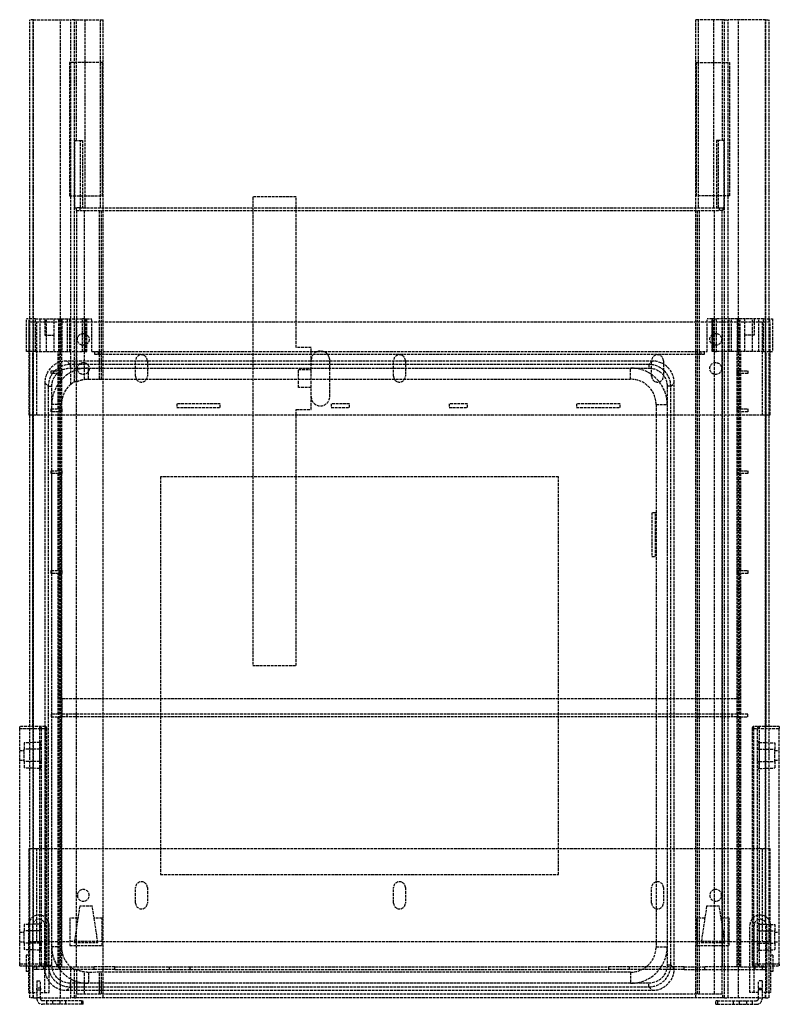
# Model space of a CAD drawing. Header units: millimetres. Extents: x -209 to 209, y -4 to 538.
import ezdxf

# ---------------------------------------------------------------- set-up
doc = ezdxf.new("R2010")
doc.units = ezdxf.units.MM
doc.header["$LTSCALE"] = 10
doc.linetypes.add('ALLCAD_Strich', pattern=[0.2, 0.15, -0.05])
doc.layers.add('BESCH_KONT_sich_schn_grun_2d', color=10, linetype='Continuous')

msp = doc.modelspace()

# ---------------------------------------------------------------- linework, layer by layer
at = {"layer": 'BESCH_KONT_sich_schn_grun_2d', "linetype": 'ALLCAD_Strich'}
for p, q in [((-201.4, 538.5), (-203.4, 538.5)), ((-203.4, 373.82), (-203.4, 538.5)), ((-201.5, 0), (-201.5, 538.5)), ((-201.4, 538.5), (-180.84, 538.5)), ((-201.4, 373.82), (-201.4, 538.5)), ((-186.5, 0), (-186.5, 538.5)), ((-180.84, 373.82), (-180.84, 538.5)), ((-178.84, 538.5), (-180.84, 538.5)), ((-178.84, 373.82), (-178.84, 538.5)), ((-178.84, 538.5), (-177.67, 538.5)), ((-177.67, 472), (-177.67, 538.5)), ((-177.67, 538.5), (-172.92, 538.5)), ((-172.92, 538.5), (-164.46, 538.5)), ((-172.92, 435), (-172.92, 538.5)), ((-164.46, 538.5), (-163.1, 538.5)), ((-164.46, 435), (-164.46, 538.5)), ((-163.1, 435), (-163.1, 538.5)), ((164.46, 538.5), (163.1, 538.5)), ((163.1, 435), (163.1, 538.5)), ((164.46, 435), (164.46, 538.5)), ((172.92, 538.5), (164.46, 538.5)), ((172.92, 435), (172.92, 538.5)), ((177.67, 538.5), (172.92, 538.5)), ((177.67, 472), (177.67, 538.5)), ((178.84, 538.5), (177.67, 538.5)), ((178.84, 538.5), (180.84, 538.5)), ((178.84, 373.82), (178.84, 538.5)), ((201.4, 538.5), (180.84, 538.5)), ((180.84, 373.82), (180.84, 538.5)), ((186.5, 0), (186.5, 538.5)), ((201.4, 373.82), (201.4, 538.5)), ((201.4, 538.5), (203.4, 538.5)), ((201.5, 0), (201.5, 538.5)), ((203.4, 373.82), (203.4, 538.5)), ((-181.6, 515), (-181.6, 441.5)), ((-163.4, 515), (-181.6, 515)), ((-163.4, 441.5), (-163.4, 515)), ((163.4, 441.5), (163.4, 515)), ((163.4, 515), (181.6, 515)), ((181.6, 515), (181.6, 441.5)), ((-178.61, 435), (-178.61, 472)), ((-178.61, 472), (-175.61, 472)), ((-175.61, 472), (-174.48, 472)), ((-175.61, 435), (-175.61, 472)), ((-174.48, 472), (-174.48, 435)), ((174.48, 472), (174.48, 435)), ((175.61, 472), (174.48, 472)), ((175.61, 435), (175.61, 472)), ((178.61, 472), (175.61, 472)), ((178.61, 435), (178.61, 472)), ((-181.6, 441.5), (-163.4, 441.5)), ((-56.8, 440.9), (-80.8, 440.9)), ((-80.8, 440.9), (-80.8, 435)), ((-56.8, 435), (-56.8, 440.9)), ((181.6, 441.5), (163.4, 441.5)), ((-178.61, 435), (-178, 435)), ((-176, 435), (-178, 435)), ((-178, 435), (-178, 433.5)), ((-176, 435), (176, 435)), ((-176, 435), (-176, 433.5)), ((-163.1, 0), (-163.1, 435)), ((-80.8, 435), (-80.8, 183)), ((-56.8, 358), (-56.8, 435)), ((163.1, 0), (163.1, 435)), ((176, 435), (178, 435)), ((176, 435), (176, 433.5)), ((178.61, 435), (178, 435)), ((178, 435), (178, 433.5)), ((-178, 433.5), (-176, 433.5)), ((-177.6, 373.82), (-177.6, 433.5)), ((-176, 433.5), (176, 433.5)), ((-173.26, 373.82), (-173.26, 433.5)), ((-165.06, 355.82), (-165.06, 433.5)), ((-164, 355.82), (-164, 433.5)), ((164, 355.82), (164, 433.5)), ((165.06, 355.82), (165.06, 433.5)), ((173.26, 373.82), (173.26, 433.5)), ((178, 433.5), (176, 433.5)), ((177.6, 373.82), (177.6, 433.5)), ((-200.27, 373.82), (-205.25, 373.82)), ((-205.25, 355.82), (-205.25, 373.82)), ((-201.5, 372), (-204, 372)), ((-204, 372), (-204, 355.82)), ((-203.76, 355.82), (-203.76, 373.82)), ((-203.4, 355.82), (-203.4, 373.82)), ((-199.5, 372), (-201.5, 372)), ((-201.4, 41.67), (-201.4, 373.82)), ((-200.27, 373.82), (-194.33, 373.82)), ((-200.27, 355.82), (-200.27, 373.82)), ((-199.5, 321), (-199.5, 372)), ((199.5, 372), (-199.5, 372)), ((-197.71, 355.82), (-197.71, 373.82)), ((-195.25, 373.82), (-195.25, 364.82)), ((-194.33, 373.82), (-187.46, 373.82)), ((-194.33, 355.82), (-194.33, 373.82)), ((-189.95, 364.82), (-189.95, 373.82)), ((-187.46, 373.82), (-186.09, 373.82)), ((-187.46, 355.82), (-187.46, 373.82)), ((-187.25, 355.82), (-187.25, 373.82)), ((-186.09, 373.82), (-174.4, 373.82)), ((-186.09, 355.82), (-186.09, 373.82)), ((-185.75, 373.82), (-185.75, 355.82)), ((-182.75, 355.82), (-182.75, 373.82)), ((-181.43, 355.82), (-181.43, 373.82)), ((-180.84, 337.86), (-180.84, 373.82)), ((-178.84, 339.26), (-178.84, 373.82)), ((-177.75, 355.82), (-177.75, 373.82)), ((-177.6, 339.28), (-177.6, 373.82)), ((-173.12, 373.82), (-174.4, 373.82)), ((-174.4, 355.82), (-174.4, 373.82)), ((-173.26, 340.57), (-173.26, 373.82)), ((-173.12, 373.82), (-172.09, 373.82)), ((-173.12, 355.82), (-173.12, 373.82)), ((-172.69, 355.82), (-172.69, 373.82)), ((-172.03, 373.82), (-172.09, 373.82)), ((-172.09, 355.82), (-172.09, 373.82)), ((-172.03, 373.82), (-169.25, 373.82)), ((-172.03, 355.82), (-172.03, 373.82)), ((-169.25, 355.82), (-169.25, 373.82)), ((172.03, 373.82), (169.25, 373.82)), ((169.25, 355.82), (169.25, 373.82)), ((172.03, 373.82), (172.09, 373.82)), ((172.03, 373.82), (172.03, 355.82)), ((173.12, 373.82), (172.09, 373.82)), ((172.09, 355.82), (172.09, 373.82)), ((172.69, 355.82), (172.69, 373.82)), ((173.12, 373.82), (174.4, 373.82)), ((173.12, 355.82), (173.12, 373.82)), ((173.26, 15.72), (173.26, 373.82)), ((186.09, 373.82), (174.4, 373.82)), ((174.4, 355.82), (174.4, 373.82)), ((177.6, 15.72), (177.6, 373.82)), ((177.75, 355.82), (177.75, 373.82)), ((178.84, 15.72), (178.84, 373.82)), ((180.84, 15.72), (180.84, 373.82)), ((181.43, 355.82), (181.43, 373.82)), ((182.75, 355.82), (182.75, 373.82)), ((185.75, 373.82), (185.75, 355.82)), ((187.46, 373.82), (186.09, 373.82)), ((186.09, 355.82), (186.09, 373.82)), ((187.25, 355.82), (187.25, 373.82)), ((194.33, 373.82), (187.46, 373.82)), ((187.46, 355.82), (187.46, 373.82)), ((189.95, 364.82), (189.95, 373.82)), ((200.27, 373.82), (194.33, 373.82)), ((194.33, 355.82), (194.33, 373.82)), ((195.25, 373.82), (195.25, 364.82)), ((197.71, 355.82), (197.71, 373.82)), ((201.5, 372), (199.5, 372)), ((199.5, 372), (199.5, 321)), ((200.27, 373.82), (205.25, 373.82)), ((200.27, 355.82), (200.27, 373.82)), ((201.4, 41.67), (201.4, 373.82)), ((204, 372), (201.5, 372)), ((203.4, 355.82), (203.4, 373.82)), ((203.76, 355.82), (203.76, 373.82)), ((204, 355.82), (204, 372)), ((205.25, 373.82), (205.25, 355.82)), ((-195.25, 364.82), (-189.95, 364.82)), ((-189.95, 355.82), (-189.95, 364.82)), ((195.25, 364.82), (189.95, 364.82)), ((189.95, 355.82), (189.95, 364.82)), ((-48.6, 358), (-56.8, 358)), ((-48.6, 324), (-48.6, 358)), ((-200.27, 355.82), (-205.25, 355.82)), ((-204, 355.82), (-204, 321)), ((-203.4, 149.4), (-203.4, 355.82)), ((-201.75, 149.4), (-201.75, 355.82)), ((-200.27, 355.82), (-194.33, 355.82)), ((-194.33, 355.82), (-187.46, 355.82)), ((-187.75, 345.22), (-187.75, 355.82)), ((-187.46, 355.82), (-186.09, 355.82)), ((-187.25, 345.22), (-187.25, 355.82)), ((-186.09, 355.82), (-174.4, 355.82)), ((-185.75, 345.22), (-185.75, 355.82)), ((-177.75, 164.72), (-177.75, 355.82)), ((-173.12, 355.82), (-174.4, 355.82)), ((-173.12, 355.82), (-172.09, 355.82)), ((-172.03, 355.82), (-172.09, 355.82)), ((-169.25, 355.82), (169.25, 355.82)), ((-167.75, 355.82), (-167.75, 354.32)), ((-167.75, 354.32), (167.75, 354.32)), ((-165.75, 355.82), (-165.75, 354.32)), ((-165.06, 340.69), (-165.06, 355.82)), ((-164, 340.6), (-164, 355.82)), ((164, 15.72), (164, 355.82)), ((165.06, 15.72), (165.06, 355.82)), ((165.75, 355.82), (165.75, 354.32)), ((167.75, 354.32), (167.75, 355.82)), ((172.03, 355.82), (172.09, 355.82)), ((173.12, 355.82), (172.09, 355.82)), ((173.12, 355.82), (174.4, 355.82)), ((186.09, 355.82), (174.4, 355.82)), ((177.75, 164.72), (177.75, 355.82)), ((185.75, 345.22), (185.75, 355.82)), ((187.46, 355.82), (186.09, 355.82)), ((187.25, 345.22), (187.25, 355.82)), ((194.33, 355.82), (187.46, 355.82)), ((187.75, 345.22), (187.75, 355.82)), ((200.27, 355.82), (194.33, 355.82)), ((200.27, 355.82), (205.25, 355.82)), ((201.75, 149.4), (201.75, 355.82)), ((203.4, 149.4), (203.4, 355.82)), ((204, 321), (204, 355.82)), ((-181.29, 348.69), (-183.21, 350.6)), ((139.21, 350.6), (-183.21, 350.6)), ((-181.29, 348.69), (-181.29, 346.69)), ((137.29, 348.69), (-181.29, 348.69)), ((-145.25, 342.25), (-145.25, 350.75)), ((-138.75, 350.75), (-138.75, 342.25)), ((-38.4, 331), (-38.4, 351)), ((-3.25, 342.25), (-3.25, 350.75)), ((3.25, 350.75), (3.25, 342.25)), ((139.21, 350.6), (137.29, 348.69)), ((137.29, 348.69), (137.29, 346.69)), ((138.75, 342.25), (138.75, 350.75)), ((145.25, 350.75), (145.25, 342.25)), ((-191.75, 343.72), (-191.75, 345.22)), ((-191.75, 345.22), (-187.75, 345.22)), ((-187.75, 343.72), (-191.75, 343.72)), ((-185.75, 345.22), (-187.75, 345.22)), ((-187.75, 324.22), (-187.75, 343.72)), ((-187.75, 343.72), (-185.75, 343.72)), ((-187.25, 343.72), (-187.25, 345.22)), ((-187.25, 324.22), (-187.25, 343.72)), ((-185.75, 345.22), (-185.75, 343.72)), ((-185.75, 324.22), (-185.75, 343.72)), ((-181.29, 346.69), (137.29, 346.69)), ((-171.2, 346.75), (127.2, 346.75)), ((-171.2, 340.71), (-171.2, 346.75)), ((-55.6, 346), (-48.6, 346)), ((-55.6, 336), (-55.6, 346)), ((127.2, 340.6), (127.2, 346.75)), ((185.75, 343.72), (185.75, 345.22)), ((187.75, 345.22), (185.75, 345.22)), ((185.75, 324.22), (185.75, 343.72)), ((185.75, 343.72), (187.75, 343.72)), ((187.25, 345.22), (187.25, 343.72)), ((187.25, 324.22), (187.25, 343.72)), ((187.75, 345.22), (191.75, 345.22)), ((191.75, 343.72), (187.75, 343.72)), ((187.75, 324.22), (187.75, 343.72)), ((191.75, 345.22), (191.75, 343.72)), ((-195.2, 338.61), (-193.29, 336.69)), ((-195.2, 338.61), (-195.2, 16.19)), ((-193.29, 336.69), (-191.29, 336.69)), ((-193.29, 336.69), (-193.29, 18.11)), ((-191.29, 324.22), (-191.29, 336.69)), ((-171.2, 340.71), (-165.06, 340.69)), ((-165.06, 340.69), (-164, 340.6)), ((-164, 340.6), (127.2, 340.6)), ((149.29, 336.69), (147.29, 336.69)), ((147.29, 336.69), (147.29, 18.11)), ((149.29, 336.69), (151.2, 338.61)), ((149.29, 18.11), (149.29, 336.69)), ((151.2, 16.19), (151.2, 338.61)), ((-48.6, 336), (-55.6, 336)), ((-191.35, 28.2), (-191.35, 326.6)), ((-186.02, 326.6), (-191.35, 326.6)), ((-186.02, 28.2), (-186.02, 326.6)), ((-122.6, 327), (-122.6, 325)), ((-98.6, 327), (-122.6, 327)), ((-98.6, 325), (-98.6, 327)), ((-37.6, 327), (-37.6, 325)), ((-27.6, 327), (-37.6, 327)), ((-27.6, 325), (-27.6, 327)), ((27.4, 327), (27.4, 325)), ((37.4, 327), (27.4, 327)), ((37.4, 325), (37.4, 327)), ((97.4, 327), (97.4, 325)), ((121.4, 327), (97.4, 327)), ((121.4, 325), (121.4, 327)), ((141.2, 326.6), (147.35, 326.6)), ((141.2, 326.6), (141.2, 28.2)), ((147.35, 326.6), (147.35, 28.2)), ((-204, 321), (-203.4, 321)), ((-203.4, 321), (-201.5, 321)), ((-201.5, 321), (-199.5, 321)), ((-199.5, 321), (199.5, 321)), ((-191.75, 322.72), (-191.75, 324.22)), ((-191.75, 324.22), (-187.75, 324.22)), ((-187.75, 322.72), (-191.75, 322.72)), ((-191.29, 322.72), (-191.29, 324.22)), ((-191.29, 290.22), (-191.29, 322.72)), ((-185.75, 324.22), (-187.75, 324.22)), ((-187.75, 290.22), (-187.75, 322.72)), ((-187.75, 322.72), (-185.75, 322.72)), ((-187.25, 322.72), (-187.25, 324.22)), ((-187.25, 290.22), (-187.25, 322.72)), ((-185.75, 324.22), (-185.75, 322.72)), ((-185.75, 290.22), (-185.75, 322.72)), ((-122.6, 325), (-98.6, 325)), ((-56.8, 183), (-56.8, 324)), ((-56.8, 324), (-48.6, 324)), ((-37.6, 325), (-27.6, 325)), ((27.4, 325), (37.4, 325)), ((97.4, 325), (121.4, 325)), ((185.75, 322.72), (185.75, 324.22)), ((187.75, 324.22), (185.75, 324.22)), ((185.75, 290.22), (185.75, 322.72)), ((185.75, 322.72), (187.75, 322.72)), ((187.25, 324.22), (187.25, 322.72)), ((187.25, 290.22), (187.25, 322.72)), ((187.75, 324.22), (191.75, 324.22)), ((191.75, 322.72), (187.75, 322.72)), ((187.75, 290.22), (187.75, 322.72)), ((191.75, 324.22), (191.75, 322.72)), ((199.5, 321), (201.5, 321)), ((201.5, 321), (203.4, 321)), ((203.4, 321), (204, 321)), ((-191.75, 288.72), (-191.75, 290.22)), ((-191.75, 290.22), (-187.75, 290.22)), ((-187.75, 288.72), (-191.75, 288.72)), ((-191.29, 288.72), (-191.29, 290.22)), ((-191.29, 235.22), (-191.29, 288.72)), ((-185.75, 290.22), (-187.75, 290.22)), ((-187.75, 235.22), (-187.75, 288.72)), ((-187.75, 288.72), (-185.75, 288.72)), ((-187.25, 288.72), (-187.25, 290.22)), ((-187.25, 235.22), (-187.25, 288.72)), ((-185.75, 290.22), (-185.75, 288.72)), ((-185.75, 235.22), (-185.75, 288.72)), ((185.75, 288.72), (185.75, 290.22)), ((187.75, 290.22), (185.75, 290.22)), ((185.75, 235.22), (185.75, 288.72)), ((185.75, 288.72), (187.75, 288.72)), ((187.25, 290.22), (187.25, 288.72)), ((187.25, 235.22), (187.25, 288.72)), ((187.75, 290.22), (191.75, 290.22)), ((191.75, 288.72), (187.75, 288.72)), ((187.75, 235.22), (187.75, 288.72)), ((191.75, 290.22), (191.75, 288.72)), ((87.51, 286.91), (-131.51, 286.91)), ((-131.51, 286.91), (-131.51, 67.89)), ((87.51, 67.89), (87.51, 286.91)), ((138.8, 267), (138.8, 243)), ((140.8, 267), (138.8, 267)), ((140.8, 243), (140.8, 267)), ((138.8, 243), (140.8, 243)), ((-191.75, 233.72), (-191.75, 235.22)), ((-191.75, 235.22), (-187.75, 235.22)), ((-187.75, 233.72), (-191.75, 233.72)), ((-191.29, 233.72), (-191.29, 235.22)), ((-191.29, 18.11), (-191.29, 233.72)), ((-185.75, 235.22), (-187.75, 235.22)), ((-187.75, 164.72), (-187.75, 233.72)), ((-187.75, 233.72), (-185.75, 233.72)), ((-187.25, 233.72), (-187.25, 235.22)), ((-187.25, 156.22), (-187.25, 233.72)), ((-185.75, 235.22), (-185.75, 233.72)), ((-185.75, 164.72), (-185.75, 233.72)), ((185.75, 233.72), (185.75, 235.22)), ((187.75, 235.22), (185.75, 235.22)), ((185.75, 164.72), (185.75, 233.72)), ((185.75, 233.72), (187.75, 233.72)), ((187.25, 235.22), (187.25, 233.72)), ((187.25, 156.22), (187.25, 233.72)), ((187.75, 235.22), (191.75, 235.22)), ((191.75, 233.72), (187.75, 233.72)), ((187.75, 164.72), (187.75, 233.72)), ((191.75, 235.22), (191.75, 233.72)), ((-80.8, 183), (-56.8, 183)), ((187.75, 164.72), (-187.75, 164.72)), ((-187.75, 156.22), (-187.75, 164.72)), ((-185.81, 164.72), (-185.81, 156.22)), ((-185.75, 156.22), (-185.75, 164.72)), ((-177.75, 156.22), (-177.75, 164.72)), ((177.75, 156.22), (177.75, 164.72)), ((185.75, 156.22), (185.75, 164.72)), ((185.81, 156.22), (185.81, 164.72)), ((187.75, 156.22), (187.75, 164.72)), ((-187.75, 156.22), (-191.75, 156.22)), ((-191.75, 156.22), (-191.75, 154.72)), ((-191.75, 154.72), (-187.75, 154.72)), ((-187.75, 156.22), (-187.25, 156.22)), ((187.75, 154.72), (-187.75, 154.72)), ((-187.75, 17.22), (-187.75, 154.72)), ((-185.81, 156.22), (-187.25, 156.22)), ((-187.25, 17.22), (-187.25, 154.72)), ((185.81, 156.22), (-185.81, 156.22)), ((-185.75, 156.22), (-185.75, 154.72)), ((-185.75, 17.22), (-185.75, 154.72)), ((-182.87, 154.72), (-182.87, 156.22)), ((-177.75, 154.72), (-177.75, 156.22)), ((-177.75, 17.22), (-177.75, 154.72)), ((177.75, 154.72), (177.75, 156.22)), ((177.75, 17.22), (177.75, 154.72)), ((182.87, 156.22), (182.87, 154.72)), ((185.75, 156.22), (185.75, 154.72)), ((185.75, 17.22), (185.75, 154.72)), ((187.25, 156.22), (185.81, 156.22)), ((187.25, 156.22), (187.75, 156.22)), ((187.25, 17.22), (187.25, 154.72)), ((191.75, 156.22), (187.75, 156.22)), ((187.75, 17.22), (187.75, 154.72)), ((187.75, 154.72), (191.75, 154.72)), ((191.75, 154.72), (191.75, 156.22)), ((-209, 148.4), (-209, 149.4)), ((-195, 149.4), (-209, 149.4)), ((-209, 148.4), (-195, 148.4)), ((-209, 18.6), (-209, 148.4)), ((-203.4, 3), (-203.4, 149.4)), ((-198, 18.6), (-198, 149.4)), ((-197, 18.6), (-197, 148.4)), ((-195, 149.4), (-195, 148.4)), ((-195, 148.4), (-194, 148.4)), ((-195, 148.4), (-195, 18.6)), ((-194, 18.6), (-194, 148.4)), ((194, 148.4), (194, 18.6)), ((194, 148.4), (195, 148.4)), ((209, 149.4), (195, 149.4)), ((195, 148.4), (195, 149.4)), ((195, 148.4), (209, 148.4)), ((195, 18.6), (195, 148.4)), ((197, 18.6), (197, 148.4)), ((198, 149.4), (198, 18.6)), ((203.4, 3), (203.4, 149.4)), ((209, 149.4), (209, 148.4)), ((209, 18.6), (209, 148.4)), ((-209, 136.15), (-206.5, 136.15)), ((-197.97, 140.7), (-206.5, 140.4)), ((-206.5, 140.4), (-206.5, 136.9)), ((-197.97, 136.9), (-206.5, 136.9)), ((-206.5, 130.1), (-206.5, 136.9)), ((-197.97, 140.7), (-197.97, 136.9)), ((-197, 136.9), (-197.97, 136.9)), ((-197.97, 130.1), (-197.97, 136.9)), ((197, 136.9), (197.97, 136.9)), ((197.97, 136.9), (197.97, 140.7)), ((197.97, 140.7), (206.5, 140.4)), ((197.97, 136.9), (197.97, 130.1)), ((197.97, 136.9), (206.5, 136.9)), ((206.5, 140.4), (206.5, 136.9)), ((206.5, 130.1), (206.5, 136.9)), ((206.5, 136.15), (209, 136.15)), ((-209, 130.85), (-206.5, 130.85)), ((-197.97, 130.1), (-206.5, 130.1)), ((-206.5, 130.1), (-206.5, 126.6)), ((-197, 130.1), (-197.97, 130.1)), ((-197.97, 130.1), (-197.97, 126.3)), ((197, 130.1), (197.97, 130.1)), ((197.97, 126.3), (197.97, 130.1)), ((197.97, 130.1), (206.5, 130.1)), ((206.5, 130.85), (209, 130.85)), ((206.5, 130.1), (206.5, 126.6)), ((-197.97, 126.3), (-206.5, 126.6)), ((197.97, 126.3), (206.5, 126.6)), ((-201.5, 82), (-204, 82)), ((-204, 82), (-204, 31)), ((-199.5, 82), (-201.5, 82)), ((199.5, 82), (-199.5, 82)), ((-199.5, 31), (-199.5, 82)), ((199.5, 82), (199.5, 31)), ((201.5, 82), (199.5, 82)), ((204, 82), (201.5, 82)), ((204, 31), (204, 82)), ((-131.51, 67.89), (87.51, 67.89)), ((-145.25, 52.25), (-145.25, 60.75)), ((-138.75, 60.75), (-138.75, 52.25)), ((-3.25, 52.25), (-3.25, 60.75)), ((3.25, 60.75), (3.25, 52.25)), ((138.75, 52.25), (138.75, 60.75)), ((145.25, 60.75), (145.25, 52.25)), ((-176, 50.5), (-179, 30.5)), ((-169, 50.5), (-176, 50.5)), ((-166, 30.5), (-169, 50.5)), ((169, 50.5), (166, 30.5)), ((176, 50.5), (169, 50.5)), ((179, 30.5), (176, 50.5)), ((-176.97, 44), (-181.4, 44)), ((-181.4, 44), (-181.4, 28.8)), ((-163.6, 44), (-168.03, 44)), ((-163.6, 28.8), (-163.6, 44)), ((168.03, 44), (163.6, 44)), ((163.6, 44), (163.6, 28.8)), ((181.4, 44), (176.97, 44)), ((181.4, 28.8), (181.4, 44)), ((-197.97, 40.7), (-206.5, 40.4)), ((-206.5, 40.4), (-206.5, 36.9)), ((-204.2, 39.9), (-204.2, 17.6)), ((-201.9, 39.9), (-201.9, 3)), ((-197.97, 40.7), (-197.97, 36.9)), ((-195.1, 3), (-195.1, 39.9)), ((-192.8, 8.99), (-192.8, 39.9)), ((192.8, 15.72), (192.8, 39.9)), ((195.1, 3), (195.1, 39.9)), ((197.97, 36.9), (197.97, 40.7)), ((197.97, 40.7), (206.5, 40.4)), ((201.9, 39.9), (201.9, 3)), ((204.2, 39.9), (204.2, 17.6)), ((206.5, 40.4), (206.5, 36.9)), ((-209, 36.15), (-206.5, 36.15)), ((-197.97, 36.9), (-206.5, 36.9)), ((-206.5, 30.1), (-206.5, 36.9)), ((-197, 36.9), (-197.97, 36.9)), ((-197.97, 30.1), (-197.97, 36.9)), ((197.97, 36.9), (197, 36.9)), ((197.97, 36.9), (197.97, 30.1)), ((197.97, 36.9), (206.5, 36.9)), ((206.5, 30.1), (206.5, 36.9)), ((206.5, 36.15), (209, 36.15)), ((-209, 30.85), (-206.5, 30.85)), ((-206.5, 30.1), (-206.5, 26.6)), ((-197.97, 30.1), (-206.5, 30.1)), ((-204, 31), (-201.5, 31)), ((-201.5, 31), (-199.5, 31)), ((-199.5, 31), (-181.4, 31)), ((-197, 30.1), (-197.97, 30.1)), ((-197.97, 30.1), (-197.97, 26.3)), ((-186.02, 28.2), (-191.35, 28.2)), ((-163.6, 31), (-181.4, 31)), ((-181.4, 28.8), (-163.6, 28.8)), ((-179, 30.5), (-166, 30.5)), ((-163.6, 31), (163.6, 31)), ((141.2, 28.2), (147.35, 28.2)), ((181.4, 31), (163.6, 31)), ((163.6, 28.8), (181.4, 28.8)), ((166, 30.5), (179, 30.5)), ((181.4, 31), (199.5, 31)), ((197, 30.1), (197.97, 30.1)), ((197.97, 26.3), (197.97, 30.1)), ((197.97, 30.1), (206.5, 30.1)), ((199.5, 31), (201.5, 31)), ((201.5, 31), (204, 31)), ((206.5, 30.85), (209, 30.85)), ((206.5, 30.1), (206.5, 26.6)), ((-197.97, 26.3), (-206.5, 26.6)), ((-205.4, 23.5), (-205.4, 19)), ((-204.2, 23.5), (-205.4, 23.5)), ((197.97, 26.3), (206.5, 26.6)), ((205.4, 23.5), (204.2, 23.5)), ((205.4, 23.5), (205.4, 19)), ((-209, 17.6), (-209, 18.6)), ((-195, 18.6), (-209, 18.6)), ((-209, 17.6), (-195, 17.6)), ((-205.4, 19), (-205.4, 17.6)), ((-205.4, 17.6), (-205.4, 14.5)), ((-204.2, 17.6), (-204.2, 3)), ((-201.75, 17.22), (-201.75, 17.6)), ((-201.75, 17.22), (-199.75, 17.22)), ((-201.75, 15.72), (-201.75, 17.22)), ((-199.75, 17.22), (-199.75, 15.72)), ((-187.75, 17.22), (-199.75, 17.22)), ((-198, 18.6), (-198, 17.6)), ((-195.75, 15.72), (-195.75, 17.22)), ((-193.29, 18.11), (-195.2, 16.19)), ((-194, 18.6), (-195, 18.6)), ((-195, 18.6), (-195, 17.6)), ((-193.29, 18.11), (-191.29, 18.11)), ((-187.75, 17.22), (-168.06, 17.22)), ((-180.84, 4.2), (-180.84, 16.94)), ((-168.06, 15.72), (-168.06, 17.22)), ((-156.58, 17.22), (-168.06, 17.22)), ((-156.58, 17.22), (-126.64, 17.22)), ((-156.58, 15.72), (-156.58, 17.22)), ((-126.64, 17.22), (-115.17, 17.22)), ((-126.64, 15.72), (-126.64, 17.22)), ((-115.17, 17.22), (115.17, 17.22)), ((-115.17, 15.72), (-115.17, 17.22)), ((126.64, 17.22), (115.17, 17.22)), ((115.17, 15.72), (115.17, 17.22)), ((126.64, 15.72), (126.64, 17.22)), ((156.58, 17.22), (126.64, 17.22)), ((149.29, 18.11), (147.29, 18.11)), ((151.2, 16.19), (149.29, 18.11)), ((156.58, 15.72), (156.58, 17.22)), ((156.58, 17.22), (168.06, 17.22)), ((168.06, 15.72), (168.06, 17.22)), ((187.75, 17.22), (168.06, 17.22)), ((187.75, 17.22), (199.75, 17.22)), ((195, 18.6), (194, 18.6)), ((195, 17.6), (195, 18.6)), ((209, 18.6), (195, 18.6)), ((195, 17.6), (209, 17.6)), ((195.75, 15.72), (195.75, 17.22)), ((198, 17.6), (198, 18.6)), ((199.75, 17.22), (201.75, 17.22)), ((199.75, 15.72), (199.75, 17.22)), ((201.75, 17.22), (201.75, 17.6)), ((201.75, 15.72), (201.75, 17.22)), ((204.2, 17.6), (204.2, 3)), ((205.4, 19), (205.4, 17.6)), ((205.4, 17.6), (205.4, 14.5)), ((209, 18.6), (209, 17.6)), ((-204.2, 14.5), (-205.4, 14.5)), ((-199.75, 15.72), (-201.75, 15.72)), ((-168.06, 15.72), (-199.75, 15.72)), ((-178.84, 4.2), (-178.84, 15.54)), ((-177.6, 4.2), (-177.6, 15.52)), ((-173.26, 4.2), (-173.26, 14.23)), ((-165.06, 14.11), (-171.2, 14.09)), ((-171.2, 14.09), (-171.2, 8.05)), ((-156.58, 15.72), (-168.06, 15.72)), ((-164, 14.2), (-165.06, 14.11)), ((-165.06, 4.2), (-165.06, 14.11)), ((127.2, 14.2), (-164, 14.2)), ((-164, 4.2), (-164, 14.2)), ((-156.58, 15.72), (-126.64, 15.72)), ((-126.64, 15.72), (-115.17, 15.72)), ((-115.17, 15.72), (115.17, 15.72)), ((126.64, 15.72), (115.17, 15.72)), ((156.58, 15.72), (126.64, 15.72)), ((127.2, 14.2), (127.2, 8.05)), ((156.58, 15.72), (168.06, 15.72)), ((164, 2.3), (164, 15.72)), ((165.06, 2.3), (165.06, 15.72)), ((168.06, 15.72), (199.75, 15.72)), ((173.26, 2.3), (173.26, 15.72)), ((177.6, 2.3), (177.6, 15.72)), ((178.84, 0), (178.84, 15.72)), ((180.84, 0), (180.84, 15.72)), ((192.8, 3), (192.8, 15.72)), ((199.75, 15.72), (201.75, 15.72)), ((205.4, 14.5), (204.2, 14.5)), ((-199.5, 9.5), (-199.5, 5.38)), ((-199.5, 9.5), (-197.5, 9.5)), ((-197.5, 5.38), (-197.5, 9.5)), ((-192.8, 3), (-192.8, 8.99)), ((-183.21, 4.2), (-181.29, 6.11)), ((-181.29, 8.11), (-181.29, 6.11)), ((137.29, 8.11), (-181.29, 8.11)), ((-181.29, 6.11), (137.29, 6.11)), ((127.2, 8.05), (-171.2, 8.05)), ((137.29, 6.11), (137.29, 8.11)), ((137.29, 6.11), (139.21, 4.2)), ((197.5, 5.38), (197.5, 9.5)), ((199.5, 9.5), (197.5, 9.5)), ((199.5, 9.5), (199.5, 5.38)), ((-204.2, 3), (-199.5, 3)), ((-203.4, 0), (-203.4, 3)), ((-201.4, 0), (-203.4, 0)), ((-201.4, 0), (-201.4, 3)), ((-201.4, 0), (-199.5, 0)), ((-197.5, 5.38), (-199.5, 5.38)), ((-199.5, 4.38), (-199.5, 5.38)), ((-199.5, 4.38), (-197.5, 4.38)), ((-199.5, 4.38), (-199.5, -0.5)), ((-197.5, 0), (-199.5, 0)), ((-197.5, 5.38), (-197.5, 4.38)), ((-197.5, -0.5), (-197.5, 4.38)), ((-197.5, 3), (-192.8, 3)), ((-197.5, 0), (-180.84, 0)), ((-183.21, 4.2), (139.21, 4.2)), ((-180.84, 0), (-180.84, 4.2)), ((-178.84, 0), (-180.84, 0)), ((-178.84, 0), (-178.84, 4.2)), ((-178.84, 0), (-177.86, 0)), ((-177.86, 2.3), (177.86, 2.3)), ((-177.86, 0), (-177.86, 2.3)), ((177.86, 0), (-177.86, 0)), ((-177.6, 2.3), (-177.6, 4.2)), ((-173.26, 2.3), (-173.26, 4.2)), ((-165.06, 2.3), (-165.06, 4.2)), ((-164, 2.3), (-164, 4.2)), ((177.86, 0), (177.86, 2.3)), ((178.84, 0), (177.86, 0)), ((178.84, 0), (180.84, 0)), ((197.5, 0), (180.84, 0)), ((197.5, 3), (192.8, 3)), ((197.5, 5.38), (197.5, 4.38)), ((197.5, 5.38), (199.5, 5.38)), ((199.5, 4.38), (197.5, 4.38)), ((197.5, -0.5), (197.5, 4.38)), ((197.5, 0), (199.5, 0)), ((199.5, 4.38), (199.5, 5.38)), ((199.5, 4.38), (199.5, -0.5)), ((204.2, 3), (199.5, 3)), ((201.4, 0), (199.5, 0)), ((201.4, 0), (201.4, 3)), ((201.4, 0), (203.4, 0)), ((203.4, 0), (203.4, 3)), ((-175, -1.5), (-196.5, -1.5)), ((-175, -3.5), (-196.5, -3.5)), ((-194.2, -1.5), (-194.2, -3.5)), ((-194.01, 0), (-194.01, -0.01)), ((-194.01, 0), (-194.01, -0.01)), ((-194.01, 0), (-194.01, -0.01)), ((-194.01, 0), (-194.01, -0.01)), ((-194.01, 0), (-194.01, -0.01)), ((-194.01, 0), (-194.01, -0.01)), ((-194.01, 0), (-194.01, -0.01)), ((-194.01, -0.01), (-194.01, -0.01)), ((-194.01, -0.01), (-194.01, -0.01)), ((-194.01, -0.01), (-194, -0.01)), ((-194, 0), (-194, -0.01)), ((-194, 0), (-194, -0.01)), ((-194, 0), (-194, -0.01)), ((-194, 0), (-194, -0.01)), ((-194, 0), (-194, -0.01)), ((-194, -0.01), (-194, 0)), ((-194, 0), (-194, -0.01)), ((-194, 0), (-194, -0.01)), ((-194, 0), (-194, -0.01)), ((-193.99, -0.01), (-194, -0.01)), ((-194, -0.01), (-194, -0.01)), ((-194, -0.01), (-194, -0.01)), ((-193.99, 0), (-193.99, -0.01)), ((-193.99, 0), (-193.99, -0.01)), ((-193.99, 0), (-193.99, -0.01)), ((-193.99, 0), (-193.99, -0.01)), ((-193.99, 0), (-193.99, -0.01)), ((-193.99, 0), (-193.99, -0.01)), ((-193.99, 0), (-193.99, -0.01)), ((-193.99, -0.01), (-193.99, -0.01)), ((-193.99, -0.01), (-193.99, -0.01)), ((-191, -1.5), (-191, -3.5)), ((-187, -1.5), (-187, -3.5)), ((-183.8, -1.5), (-183.8, -3.5)), ((-175, -1.5), (-174, -1.5)), ((-175, -1.5), (-175, -3.5)), ((-174, -3.5), (-175, -3.5)), ((-174, -3.5), (-174, -1.5)), ((174, -3.5), (174, -1.5)), ((175, -1.5), (174, -1.5)), ((174, -3.5), (175, -3.5)), ((175, -1.5), (196.5, -1.5)), ((175, -1.5), (175, -3.5)), ((175, -3.5), (196.5, -3.5)), ((183.8, -3.5), (183.8, -1.5)), ((187, -1.5), (187, -3.5)), ((191, -1.5), (191, -3.5)), ((194.2, -3.5), (194.2, -1.5))]:
    msp.add_line(p, q, dxfattribs=at)
for centre in [(-174, 362.5), (174, 362.5), (-174, 346.5), (174, 346.5)]:
    msp.add_circle(centre, 3.25, dxfattribs=at)
for centre, radius, start, end in [((-142, 350.75), 3.25, 0, 180), ((-43.5, 351), 5.1, 0, 180), ((0, 350.75), 3.25, 0, 180), ((142, 350.75), 3.25, 0, 180), ((-171.2, 326.6), 20.15, 90, 180), ((-142, 342.25), 3.25, 180, 0), ((0, 342.25), 3.25, 180, 0), ((127.2, 326.6), 20.15, 0, 90), ((142, 342.25), 3.25, 180, 0), ((-171.2, 326.6), 14.82, 130.5503, 180), ((127.2, 326.6), 14, 0, 90), ((-43.5, 331), 5.1, 180, 0), ((-198, 148.4), 1, 0, 90), ((-195, 148.4), 1, 0, 90), ((195, 148.4), 1, 90, 180), ((198, 148.4), 1, 90, 180), ((-198, 141.7), 1, 272, 0), ((198, 141.7), 1, 180, 268), ((-198, 125.3), 1, 0, 88), ((198, 125.3), 1, 92, 180), ((-174, 56.5), 3.25, 0, 180), ((-142, 60.75), 3.25, 0, 180), ((0, 60.75), 3.25, 0, 180), ((142, 60.75), 3.25, 0, 180), ((174, 56.5), 3.25, 0, 180), ((-174, 56.5), 3.25, 180, 0), ((174, 56.5), 3.25, 180, 0), ((-142, 52.25), 3.25, 180, 0), ((0, 52.25), 3.25, 180, 0), ((142, 52.25), 3.25, 180, 0), ((-198.5, 39.9), 5.7, 0, 180), ((198.5, 39.9), 5.7, 0, 180), ((-198.5, 39.9), 3.4, 0, 180), ((-198, 41.7), 1, 272, 0), ((198.5, 39.9), 3.4, 0, 180), ((198, 41.7), 1, 180, 268), ((-171.2, 28.2), 20.15, 180, 270), ((-171.2, 28.2), 14.82, 180, 229.4497), ((127.2, 28.2), 20.15, 270, 0), ((127.2, 28.2), 14, 270, 0), ((-198, 25.3), 1, 0, 88), ((198, 25.3), 1, 92, 180), ((-198, 18.6), 1, 270, 0), ((-195, 18.6), 1, 270, 0), ((195, 18.6), 1, 180, 270), ((198, 18.6), 1, 180, 270), ((-196.5, -0.5), 3, 180, 270), ((-196.5, -0.5), 1, 180, 270), ((196.5, -0.5), 3, 270, 0), ((196.5, -0.5), 1, 270, 0)]:
    msp.add_arc(centre, radius, start, end, dxfattribs=at)
for centre, major_axis, ratio, start_param, end_param in [((-183.19, 338.59), (-8.5, 8.5), 0.998783, -0.784789, 0.784789), ((-181.28, 336.68), (-8.49, 8.49), 0.999188, -0.784789, -0.005353), ((137.28, 336.68), (8.49, 8.49), 0.999188, -0.784789, 0.784789), ((139.19, 338.59), (8.5, 8.5), 0.998783, -0.784789, 0.784789), ((-181.28, 336.68), (-8.49, 8.49), 0.999188, 0.159422, 0.784789), ((-181.28, 336.68), (-8.49, 8.49), 0.999188, -0.005353, 0.159422), ((-181.28, 18.12), (-8.49, -8.49), 0.999188, -0.784789, -0.584744), ((137.28, 18.12), (8.49, -8.49), 0.999188, 0.584744, 0.784789), ((-183.19, 16.21), (-8.5, -8.5), 0.998783, -0.784789, -0.745499), ((-183.19, 16.21), (-8.5, -8.5), 0.998783, -0.745499, 0.784789), ((-181.28, 18.12), (-8.49, -8.49), 0.999188, -0.584744, 0.784789), ((137.28, 18.12), (8.49, -8.49), 0.999188, -0.784789, 0.584744), ((139.19, 16.21), (8.5, -8.5), 0.998783, -0.784789, 0.745499), ((139.19, 16.21), (8.5, -8.5), 0.998783, 0.745499, 0.784789)]:
    msp.add_ellipse(centre, major_axis=major_axis, ratio=ratio, start_param=start_param, end_param=end_param, dxfattribs=at)
at = {"layer": 'BESCH_KONT_sich_schn_grun_2d', "linetype": 'ALLCAD_Strich', "extrusion": (0, 0, -1)}
for centre, major_axis, ratio, start_param, end_param in [((-181.28, 336.68), (-7.08, 7.08), 0.998783, -0.784789, -0.005952), ((-181.28, 336.68), (-7.08, 7.08), 0.998783, -0.005952, 0.147019), ((-181.28, 336.68), (-7.08, 7.08), 0.998783, 0.147019, 0.784789), ((137.28, 336.68), (7.08, 7.08), 0.998783, -0.784789, 0.784789), ((-177.94, 326.6), (-14.37, 0), 0.883014, 1.508588, 1.59475), ((-171.25, 326.6), (-14.11, 0), 0.999993, 1.427831, 1.574507), ((-181.28, 18.12), (-7.08, -7.08), 0.998783, 0.544052, 0.784789), ((137.28, 18.12), (7.08, -7.08), 0.998783, -0.784789, -0.544052), ((-181.28, 18.12), (-7.08, -7.08), 0.998783, -0.784789, 0.544052), ((-177.94, 28.2), (-14.37, 0), 0.883014, -1.59475, -1.508588), ((-171.25, 28.2), (-14.11, 0), 0.999993, -1.574507, -1.427831), ((137.28, 18.12), (7.08, -7.08), 0.998783, -0.544052, 0.784789)]:
    msp.add_ellipse(centre, major_axis=major_axis, ratio=ratio, start_param=start_param, end_param=end_param, dxfattribs=at)
at = {"layer": 'BESCH_KONT_sich_schn_grun_2d', "linetype": 'ALLCAD_Strich'}
for points, knots in [([(-180.84, 337.86), (-180.71, 337.97), (-180.58, 338.08), (-180.25, 338.34), (-180.03, 338.51), (-179.61, 338.8), (-179.41, 338.93), (-179.14, 339.1), (-179.03, 339.16), (-178.88, 339.24), (-178.84, 339.26), (-178.84, 339.26)], [1.0716271, 1.0716271, 1.0716271, 1.0716271, 1.1191897, 1.1191897, 1.1988627, 1.1988627, 1.2785357, 1.2785357, 1.3427286, 1.3427286, 1.4013211, 1.4013211, 1.4013211, 1.4013211]), ([(-177.6, 339.28), (-177.58, 339.28), (-177.43, 339.35), (-176.89, 339.57), (-176.47, 339.74), (-175.51, 340.07), (-174.9, 340.25), (-173.92, 340.46), (-173.59, 340.52), (-173.26, 340.57)], [1.698685, 1.698685, 1.698685, 1.698685, 1.8904789, 1.8904789, 2.098268, 2.098268, 2.3086123, 2.3086123, 2.4059335, 2.4059335, 2.4059335, 2.4059335]), ([(-178.84, 15.54), (-178.85, 15.54), (-178.9, 15.57), (-179.11, 15.68), (-179.27, 15.78), (-179.63, 16.02), (-179.87, 16.18), (-180.36, 16.55), (-180.61, 16.75), (-180.84, 16.94)], [0.0056127, 0.0056127, 0.0056127, 0.0056127, 0.0784559, 0.0784559, 0.1569119, 0.1569119, 0.2480842, 0.2480842, 0.336268, 0.336268, 0.336268, 0.336268]), ([(-173.26, 14.23), (-173.59, 14.28), (-173.92, 14.34), (-174.9, 14.55), (-175.51, 14.73), (-176.47, 15.06), (-176.89, 15.23), (-177.43, 15.45), (-177.58, 15.52), (-177.6, 15.52)], [0.9397185, 0.9397185, 0.9397185, 0.9397185, 1.0370397, 1.0370397, 1.247384, 1.247384, 1.4551731, 1.4551731, 1.646967, 1.646967, 1.646967, 1.646967])]:
    msp.add_open_spline(points, degree=3, knots=knots, dxfattribs=at)

doc.saveas('drawing.dxf')
